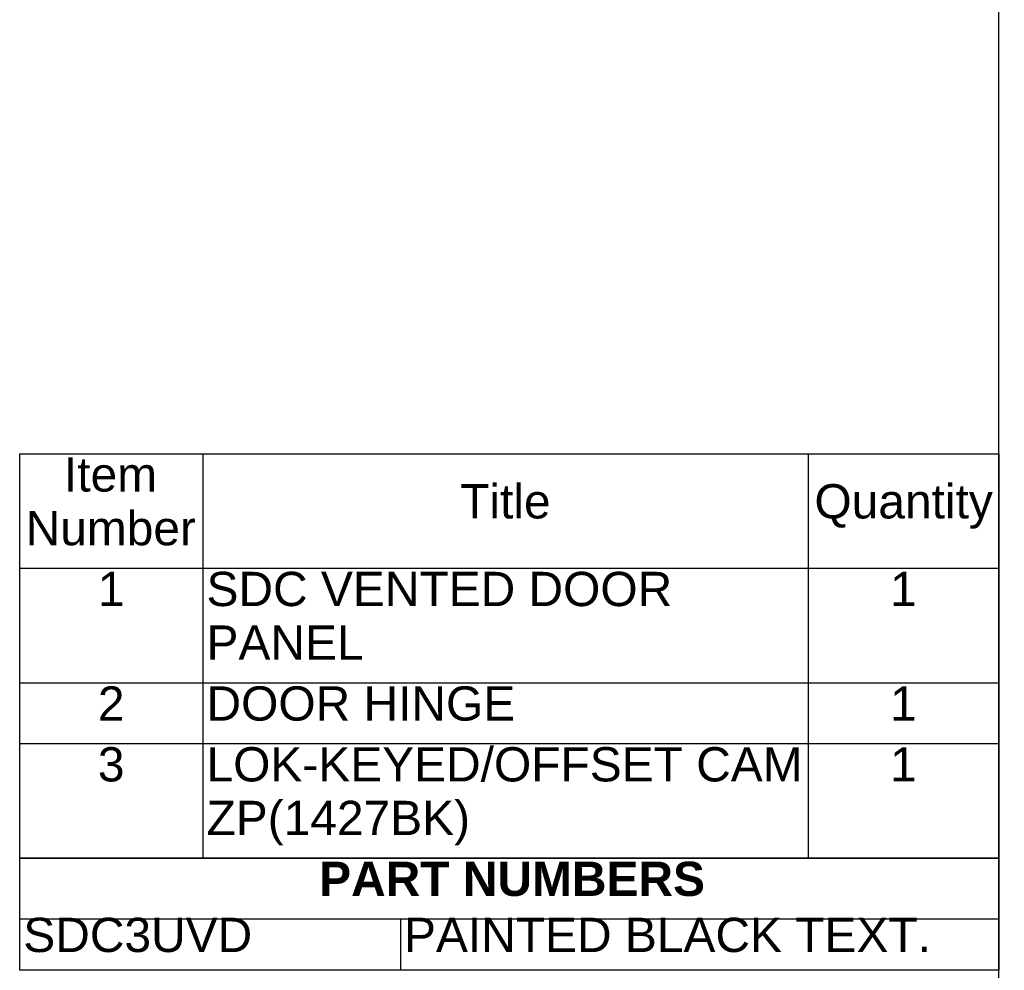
# Model space of a CAD drawing. Header units: inches. Extents: x 0 to 80.1, y 0 to 59.8.
# Tile 12 of 17: x 62.9 to 80.1, y 13.2 to 29.9. Entities that reach past the tile are written whole.
import ezdxf
from ezdxf.enums import TextEntityAlignment as Align

# ---------------------------------------------------------------- set-up
doc = ezdxf.new("R2010")
doc.units = ezdxf.units.IN
doc.header["$MEASUREMENT"] = 0
doc.layers.add('Default', color=7, linetype='Continuous')
doc.styles.add('SEACAD_Arial', font='arial.ttf')
doc.styles.add('SEACAD_ArialB', font='arialbd.ttf')

# ---------------------------------------------------------------- blocks, each defined once
blk = doc.blocks.new('SE')
at = {"color": 7, "linetype": 'Continuous'}
for p, q in [((66.07, 22.292), (66.07, 20.287)), ((76.663, 22.292), (76.663, 20.287)), ((62.864, 20.287), (79.997, 20.287)), ((66.07, 20.287), (66.07, 18.282)), ((76.663, 20.287), (76.663, 18.282)), ((62.864, 18.282), (79.997, 18.282)), ((66.07, 18.282), (66.07, 17.217)), ((76.663, 18.282), (76.663, 17.217)), ((62.864, 17.217), (79.997, 17.217)), ((66.07, 17.217), (66.07, 15.212)), ((76.663, 17.217), (76.663, 15.212))]:
    blk.add_line(p, q, dxfattribs=at)
blk.add_lwpolyline([(62.864, 15.212), (62.864, 22.292), (79.997, 22.292), (79.997, 15.212), (62.864, 15.212)], dxfattribs=at)
at = {"color": 7, "linetype": 'Continuous', "style": 'SEACAD_Arial'}
for s, p in [('Item', (63.638, 22.229)), ('Title', (70.571, 21.759)), ('Quantity', (76.771, 21.759)), ('Number', (62.967, 21.289)), ('1', (64.232, 20.224)), ('SDC VENTED DOOR', (66.133, 20.224)), ('1', (78.095, 20.224)), ('PANEL', (66.133, 19.285)), ('2', (64.232, 18.219)), ('DOOR HINGE', (66.133, 18.219)), ('1', (78.095, 18.219)), ('3', (64.232, 17.154)), ('LOK-KEYED/OFFSET CAM', (66.133, 17.154)), ('1', (78.095, 17.154)), ('ZP(1427BK)', (66.133, 16.215))]:
    blk.add_text(s, height=0.6, dxfattribs=at).set_placement(p, align=Align.TOP_LEFT)
blk = doc.blocks.new('SE1')
at = {"color": 7, "linetype": 'Continuous'}
for p, q in [((62.864, 14.147), (79.998, 14.147)), ((69.526, 14.147), (69.526, 13.247))]:
    blk.add_line(p, q, dxfattribs=at)
blk.add_lwpolyline([(62.864, 13.247), (62.864, 15.212), (79.998, 15.212), (79.998, 13.247), (62.864, 13.247)], dxfattribs=at)
for s, style, p in [('PART NUMBERS', 'SEACAD_ArialB', (68.104, 15.149)), ('SDC3UVD', 'SEACAD_Arial', (62.927, 14.167)), ('PAINTED BLACK TEXT.', 'SEACAD_Arial', (69.589, 14.167))]:
    blk.add_text(s, height=0.6, dxfattribs=dict(at, style=style)).set_placement(p, align=Align.TOP_LEFT)

msp = doc.modelspace()

# ---------------------------------------------------------------- linework, layer by layer
at = {"layer": 'Default', "color": 7, "linetype": 'Continuous'}
msp.add_line((80, 0), (80, 59.783), dxfattribs=at)

# ---------------------------------------------------------------- block references
for name in ['SE', 'SE1']:
    msp.add_blockref(name, (0, 0))

doc.saveas('drawing.dxf')
